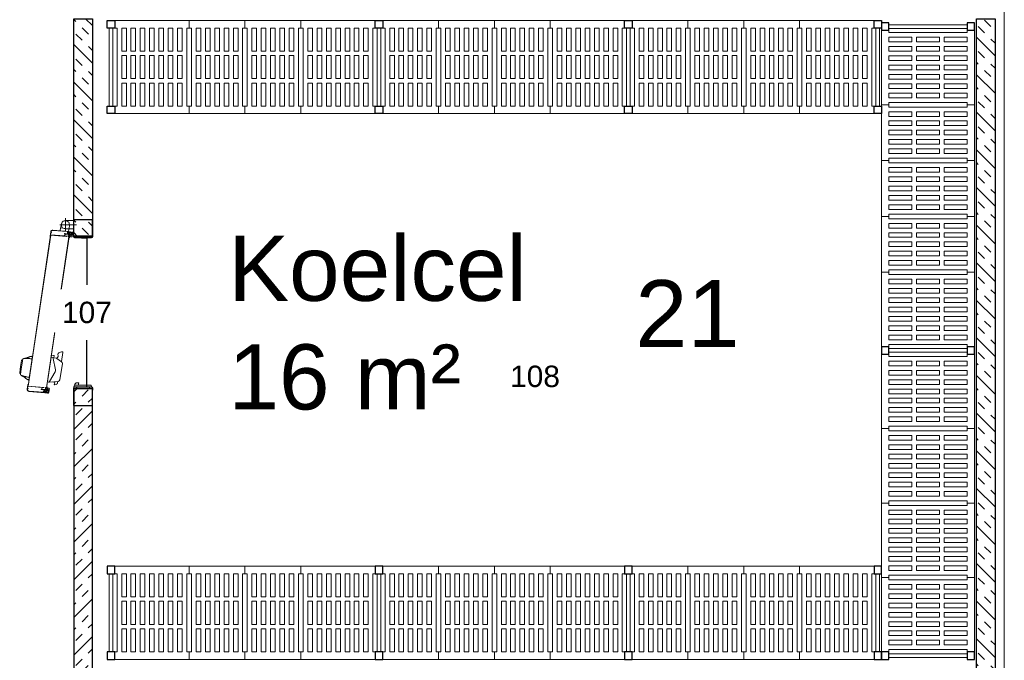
# Model space of a CAD drawing. Header units: millimetres. Extents: x 251300 to 581040, y -9130 to 111283.
# Tile 28 of 57: x 282004 to 287295, y 41972 to 45414. Entities that reach past the tile are written whole.
import ezdxf
from ezdxf.enums import TextEntityAlignment as Align

# ---------------------------------------------------------------- set-up
doc = ezdxf.new("R2010")
doc.units = ezdxf.units.MM
doc.set_wipeout_variables(frame=1)
for name, color, linetype, lineweight in [('APPARAAT1', 2, 'Continuous', 25), ('APPARAAT2', 1, 'Continuous', 20), ('APPARAAT5', 7, 'Continuous', 5), ('POSITIENUMMER', 141, 'Continuous', 20), ('TEKST PS', 10, 'Continuous', 9), ('X-L22_C_binnenwand', 7, 'Continuous', 13), ('X-T22_C_ruimtelabel', 7, 'Continuous', 5)]:
    doc.layers.add(name, color=color, linetype=linetype, lineweight=lineweight)
doc.styles.add('PS', font='arial.ttf')
doc.styles.get("Standard").update_dxf_attribs({"font": 'arial.ttf'})
doc.dimstyles.get("Standard").update_dxf_attribs({"dimtxt": 0.18, "dimasz": 0.18, "dimexe": 0.18, "dimexo": 0.0625, "dimgap": 0.09, "dimtad": 0, "dimtih": 1, "dimtoh": 1, "dimdec": 4, "dimzin": 0, "dimdsep": 46, "dimtxsty": 'Standard', "dimcen": 0.09, "dimadec": 0, "dimazin": 0, "dimtfac": 1, "dimtdec": 4, "dimtofl": 0, "dimtmove": 0, "dimatfit": 3, "dimfxl": 1, "dimtolj": 1, "dimtzin": 0, "dimarcsym": 0})

# ---------------------------------------------------------------- blocks, each defined once
blk = doc.blocks.new('*D14')
at = {"layer": 'APPARAAT5', "color": 0, "lineweight": -2, "ltscale": 3, "transparency": 16777216}
for p, q in [((-90, 5.9), (-90, 2.92)), ((-10, 5.9), (-10, 2.92)), ((-89.99, 2.93), (-50.03, 2.93)), ((-10.01, 2.93), (-49.97, 2.93))]:
    blk.add_line(p, q, dxfattribs=at)
at = {"layer": 'APPARAAT5', "color": 0, "ltscale": 3, "transparency": 16777216}
for points in [[(-89.99, 2.93), (-89.99, 2.93), (-90, 2.93)], [(-10.01, 2.93), (-10.01, 2.93), (-10, 2.93)]]:
    blk.add_solid(points, dxfattribs=at)
at = {"layer": 'Defpoints', "color": 0, "ltscale": 3, "transparency": 16777216}
for p in [(-90, 5.9), (-10, 5.9), (-10, 2.93)]:
    blk.add_point(p, dxfattribs=at)
at = {"layer": 'APPARAAT5', "color": 0, "ltscale": 3, "transparency": 16777216, "insert": (-50, 2.93), "char_height": 0.009, "attachment_point": 5}
blk.add_mtext('\\A1;80.0000', dxfattribs=at)
blk = doc.blocks.new('*U67')
at = {"layer": 'APPARAAT5'}
h = blk.add_hatch(dxfattribs=at)
h.set_pattern_fill('INSUL', color=256, scale=15, angle=45)
h.set_pattern_definition([(45, (1364.11, 0), (-101.028, 101.028), []), (45, (1330.44, 33.68), (-101.028, 101.028), [47.625, -47.625]), (45, (1296.76, 67.35), (-101.028, 101.028), [47.625, -47.625])])
h.paths.add_polyline_path([(1564.1, 0), (0, 0), (0, 100), (1564.1, 100)])
at = {"layer": 'APPARAAT1'}
blk.add_lwpolyline([(1564.1, 0), (0, 0), (0, 100), (1564.1, 100)], close=True, dxfattribs=at)
blk = doc.blocks.new('*U66')
at = {"layer": 'APPARAAT5'}
h = blk.add_hatch(dxfattribs=at)
h.set_pattern_fill('INSUL', color=256, scale=15, angle=45)
h.set_pattern_definition([(45, (967.98, 0), (-101.028, 101.028), []), (45, (934.3, 33.68), (-101.028, 101.028), [47.625, -47.625]), (45, (900.63, 67.35), (-101.028, 101.028), [47.625, -47.625])])
h.paths.add_polyline_path([(1168, 0), (0, 0), (0, 100), (1168, 100)])
at = {"layer": 'APPARAAT1'}
blk.add_lwpolyline([(1168, 0), (0, 0), (0, 100), (1168, 100)], close=True, dxfattribs=at)
blk = doc.blocks.new('*U65')
at = {"layer": 'APPARAAT5'}
h = blk.add_hatch(dxfattribs=at)
h.set_pattern_fill('INSUL', color=256, scale=15, angle=45)
h.set_pattern_definition([(45, (3352.09, 0), (-101.028, 101.028), []), (45, (3318.42, 33.68), (-101.028, 101.028), [47.625, -47.625]), (45, (3284.74, 67.35), (-101.028, 101.028), [47.625, -47.625])])
h.paths.add_polyline_path([(3552.1, 0), (0, 0), (0, 100), (3552.1, 100)])
at = {"layer": 'APPARAAT1'}
blk.add_lwpolyline([(3552.1, 0), (0, 0), (0, 100), (3552.1, 100)], close=True, dxfattribs=at)
blk = doc.blocks.new('legbord 500-400')
at = {"layer": 'APPARAAT2'}
for p, q in [((400, 500), (0, 500)), ((0, 500), (0, 460)), ((400, 460), (400, 500)), ((12.5, 460), (0, 460)), ((12.5, 250), (12.5, 460)), ((387.5, 250), (387.5, 460)), ((400, 460), (387.5, 460)), ((12.5, 250), (12.5, 40)), ((387.5, 250), (387.5, 40)), ((0, 40), (12.5, 40)), ((0, 40), (0, 0)), ((0, 0), (400, 0)), ((387.5, 40), (400, 40)), ((400, 0), (400, 40))]:
    blk.add_line(p, q, dxfattribs=at)
at = {"layer": 'APPARAAT5'}
for p, q in [((37.5, 336), (37.5, 460)), ((62.5, 460), (37.5, 460)), ((62.5, 336), (62.5, 460)), ((87.5, 336), (87.5, 460)), ((112.5, 460), (87.5, 460)), ((112.5, 336), (112.5, 460)), ((137.5, 336), (137.5, 460)), ((162.5, 460), (137.5, 460)), ((162.5, 336), (162.5, 460)), ((187.5, 336), (187.5, 460)), ((212.5, 460), (187.5, 460)), ((212.5, 336), (212.5, 460)), ((237.5, 336), (237.5, 460)), ((262.5, 460), (237.5, 460)), ((262.5, 336), (262.5, 460)), ((287.5, 336), (287.5, 460)), ((312.5, 460), (287.5, 460)), ((312.5, 336), (312.5, 460)), ((337.5, 336), (337.5, 460)), ((362.5, 460), (337.5, 460)), ((362.5, 336), (362.5, 460)), ((37.5, 336), (62.5, 336)), ((87.5, 336), (112.5, 336)), ((137.5, 336), (162.5, 336)), ((187.5, 336), (212.5, 336)), ((237.5, 336), (262.5, 336)), ((287.5, 336), (312.5, 336)), ((337.5, 336), (362.5, 336)), ((37.5, 312), (62.5, 312)), ((37.5, 250), (37.5, 312)), ((62.5, 250), (62.5, 312)), ((87.5, 312), (112.5, 312)), ((87.5, 250), (87.5, 312)), ((112.5, 250), (112.5, 312)), ((137.5, 312), (162.5, 312)), ((137.5, 250), (137.5, 312)), ((162.5, 250), (162.5, 312)), ((187.5, 312), (212.5, 312)), ((187.5, 250), (187.5, 312)), ((212.5, 250), (212.5, 312)), ((237.5, 312), (262.5, 312)), ((237.5, 250), (237.5, 312)), ((262.5, 250), (262.5, 312)), ((287.5, 312), (312.5, 312)), ((287.5, 250), (287.5, 312)), ((312.5, 250), (312.5, 312)), ((337.5, 312), (362.5, 312)), ((337.5, 250), (337.5, 312)), ((362.5, 250), (362.5, 312)), ((37.5, 250), (37.5, 188)), ((62.5, 250), (62.5, 188)), ((87.5, 250), (87.5, 188)), ((112.5, 250), (112.5, 188)), ((137.5, 250), (137.5, 188)), ((162.5, 250), (162.5, 188)), ((187.5, 250), (187.5, 188)), ((212.5, 250), (212.5, 188)), ((237.5, 250), (237.5, 188)), ((262.5, 250), (262.5, 188)), ((287.5, 250), (287.5, 188)), ((312.5, 250), (312.5, 188)), ((337.5, 250), (337.5, 188)), ((362.5, 250), (362.5, 188)), ((37.5, 188), (62.5, 188)), ((37.5, 164), (37.5, 40)), ((37.5, 164), (62.5, 164)), ((62.5, 164), (62.5, 40)), ((87.5, 188), (112.5, 188)), ((87.5, 164), (87.5, 40)), ((87.5, 164), (112.5, 164)), ((112.5, 164), (112.5, 40)), ((137.5, 188), (162.5, 188)), ((137.5, 164), (137.5, 40)), ((137.5, 164), (162.5, 164)), ((162.5, 164), (162.5, 40)), ((187.5, 188), (212.5, 188)), ((187.5, 164), (212.5, 164)), ((187.5, 164), (187.5, 40)), ((212.5, 164), (212.5, 40)), ((237.5, 188), (262.5, 188)), ((237.5, 164), (237.5, 40)), ((237.5, 164), (262.5, 164)), ((262.5, 164), (262.5, 40)), ((287.5, 188), (312.5, 188)), ((287.5, 164), (287.5, 40)), ((287.5, 164), (312.5, 164)), ((312.5, 164), (312.5, 40)), ((337.5, 188), (362.5, 188)), ((337.5, 164), (337.5, 40)), ((337.5, 164), (362.5, 164)), ((362.5, 164), (362.5, 40)), ((37.5, 40), (62.5, 40)), ((87.5, 40), (112.5, 40)), ((137.5, 40), (162.5, 40)), ((187.5, 40), (212.5, 40)), ((237.5, 40), (262.5, 40)), ((287.5, 40), (312.5, 40)), ((337.5, 40), (362.5, 40))]:
    blk.add_line(p, q, dxfattribs=at)
blk = doc.blocks.new('staander 500')
at = {"layer": 'APPARAAT1'}
for points in [[(0, 460), (40, 460), (40, 500), (0, 500)], [(0, 0), (40, 0), (40, 40), (0, 40)]]:
    blk.add_lwpolyline(points, close=True, dxfattribs=at)
at = {"layer": 'APPARAAT2'}
for p, q in [((10, 460), (10, 40)), ((30, 460), (30, 40))]:
    blk.add_line(p, q, dxfattribs=at)
blk = doc.blocks.new('*U102')
for name, p in [('staander 500', (0, -500)), ('legbord 500-400', (40, -500)), ('legbord 500-400', (440, -500)), ('legbord 500-400', (840, -500)), ('legbord 500-400', (1240, -500)), ('staander 500', (1640, -500))]:
    blk.add_blockref(name, p)
blk = doc.blocks.new('legbord 500-300')
at = {"layer": 'APPARAAT2'}
for p, q in [((300, 500), (0, 500)), ((0, 500), (0, 460)), ((300, 460), (300, 500)), ((12.5, 460), (0, 460)), ((12.5, 250), (12.5, 460)), ((287.5, 250), (287.5, 460)), ((300, 460), (287.5, 460)), ((12.5, 250), (12.5, 40)), ((287.5, 250), (287.5, 40)), ((0, 40), (12.5, 40)), ((0, 40), (0, 0)), ((0, 0), (300, 0)), ((287.5, 40), (300, 40)), ((300, 0), (300, 40))]:
    blk.add_line(p, q, dxfattribs=at)
at = {"layer": 'APPARAAT5'}
for p, q in [((37.5, 336), (37.5, 460)), ((62.5, 460), (37.5, 460)), ((62.5, 336), (62.5, 460)), ((87.5, 336), (87.5, 460)), ((112.5, 460), (87.5, 460)), ((112.5, 336), (112.5, 460)), ((137.5, 336), (137.5, 460)), ((162.5, 460), (137.5, 460)), ((162.5, 336), (162.5, 460)), ((187.5, 336), (187.5, 460)), ((212.5, 460), (187.5, 460)), ((212.5, 336), (212.5, 460)), ((237.5, 336), (237.5, 460)), ((262.5, 460), (237.5, 460)), ((262.5, 336), (262.5, 460)), ((37.5, 336), (62.5, 336)), ((87.5, 336), (112.5, 336)), ((137.5, 336), (162.5, 336)), ((187.5, 336), (212.5, 336)), ((237.5, 336), (262.5, 336)), ((37.5, 312), (62.5, 312)), ((37.5, 250), (37.5, 312)), ((62.5, 250), (62.5, 312)), ((87.5, 312), (112.5, 312)), ((87.5, 250), (87.5, 312)), ((112.5, 250), (112.5, 312)), ((137.5, 312), (162.5, 312)), ((137.5, 250), (137.5, 312)), ((162.5, 250), (162.5, 312)), ((187.5, 312), (212.5, 312)), ((187.5, 250), (187.5, 312)), ((212.5, 250), (212.5, 312)), ((237.5, 312), (262.5, 312)), ((237.5, 250), (237.5, 312)), ((262.5, 250), (262.5, 312)), ((37.5, 250), (37.5, 188)), ((62.5, 250), (62.5, 188)), ((87.5, 250), (87.5, 188)), ((112.5, 250), (112.5, 188)), ((137.5, 250), (137.5, 188)), ((162.5, 250), (162.5, 188)), ((187.5, 250), (187.5, 188)), ((212.5, 250), (212.5, 188)), ((237.5, 250), (237.5, 188)), ((262.5, 250), (262.5, 188)), ((37.5, 188), (62.5, 188)), ((37.5, 164), (37.5, 40)), ((37.5, 164), (62.5, 164)), ((62.5, 164), (62.5, 40)), ((87.5, 188), (112.5, 188)), ((87.5, 164), (87.5, 40)), ((87.5, 164), (112.5, 164)), ((112.5, 164), (112.5, 40)), ((137.5, 188), (162.5, 188)), ((137.5, 164), (137.5, 40)), ((137.5, 164), (162.5, 164)), ((162.5, 164), (162.5, 40)), ((187.5, 188), (212.5, 188)), ((187.5, 164), (187.5, 40)), ((187.5, 164), (212.5, 164)), ((212.5, 164), (212.5, 40)), ((237.5, 188), (262.5, 188)), ((237.5, 164), (237.5, 40)), ((237.5, 164), (262.5, 164)), ((262.5, 164), (262.5, 40)), ((37.5, 40), (62.5, 40)), ((87.5, 40), (112.5, 40)), ((137.5, 40), (162.5, 40)), ((187.5, 40), (212.5, 40)), ((237.5, 40), (262.5, 40))]:
    blk.add_line(p, q, dxfattribs=at)
blk = doc.blocks.new('*U38')
for name, p in [('staander 500', (0, -500)), ('legbord 500-300', (40, -500)), ('legbord 500-300', (340, -500)), ('legbord 500-300', (640, -500)), ('legbord 500-400', (940, -500)), ('staander 500', (1340, -500))]:
    blk.add_blockref(name, p)
blk = doc.blocks.new('*U48')
for name, p in [('staander 500', (0, -500)), ('legbord 500-400', (40, -500)), ('legbord 500-300', (440, -500)), ('legbord 500-300', (740, -500)), ('legbord 500-400', (1040, -500)), ('staander 500', (1440, -500))]:
    blk.add_blockref(name, p)
blk = doc.blocks.new('*U40')
for name, p in [('staander 500', (0, -500)), ('legbord 500-400', (40, -500)), ('legbord 500-300', (440, -500)), ('legbord 500-300', (740, -500)), ('legbord 500-300', (1040, -500)), ('legbord 500-400', (1340, -500)), ('staander 500', (1740, -500))]:
    blk.add_blockref(name, p)
blk = doc.blocks.new('POSITIENUMMER')
at = {"layer": 'POSITIENUMMER', "style": 'PS', "flags": 1}
for tag, p in [('MERK-TYPE', (-1.22, -6.81)), ('AFMETINGEN', (-1.22, -10.86)), ('OMSCHRIJVING', (-1.22, -14.79)), ('OPMERKINGEN', (-1.22, -18.98))]:
    blk.add_attdef(tag, p, '', height=2.8, dxfattribs=at)
blk.add_wipeout([(-5.03, 0), (-5.03, 0.11), (-5.02, 0.2), (-5, 0.34), (-4.97, 0.48), (-4.93, 0.6), (-4.86, 0.76), (-4.78, 0.92), (-4.69, 1.07), (-4.6, 1.2), (-4.54, 1.27), (-4.48, 1.34), (-4.43, 1.4), (-4.35, 1.49), (-4.26, 1.57), (-4.18, 1.64), (-4.07, 1.73), (-3.91, 1.86), (-3.77, 1.95), (-3.62, 2.05), (-3.49, 2.12), (-3.31, 2.22), (-3.18, 2.29), (-3.02, 2.36), (-2.86, 2.43), (-2.72, 2.48), (-2.53, 2.55), (-2.36, 2.61), (-2.17, 2.66), (-2, 2.71), (-1.73, 2.77), (-1.53, 2.81), (-1.37, 2.84), (-1.13, 2.88), (-0.93, 2.9), (-0.73, 2.92), (-0.52, 2.93), (-0.28, 2.95), (-0.09, 2.95), (0.17, 2.95), (0.35, 2.94), (0.58, 2.93), (0.78, 2.91), (1, 2.89), (1.15, 2.87), (1.32, 2.85), (1.47, 2.82), (1.68, 2.78), (1.88, 2.74), (2.01, 2.7), (2.16, 2.67), (2.37, 2.6), (2.54, 2.55), (2.65, 2.51), (2.78, 2.46), (2.91, 2.41), (3.05, 2.34), (3.21, 2.27), (3.32, 2.22), (3.46, 2.14), (3.61, 2.06), (3.73, 1.98), (3.85, 1.9), (4, 1.79), (4.11, 1.7), (4.21, 1.62), (4.33, 1.5), (4.43, 1.4), (4.53, 1.29), (4.62, 1.17), (4.69, 1.06), (4.77, 0.94), (4.83, 0.83), (4.89, 0.7), (4.93, 0.6), (4.97, 0.47), (4.99, 0.38), (5.02, 0.23), (5.03, 0.13), (5.03, 0.07), (5.03, 0.04), (5.03, -0.07), (5.02, -0.18), (5.02, -0.17), (5.01, -0.3), (4.96, -0.48), (4.92, -0.62), (4.88, -0.73), (4.79, -0.9), (4.74, -0.99), (4.69, -1.08), (4.62, -1.17), (4.52, -1.29), (4.44, -1.39), (4.37, -1.46), (4.28, -1.55), (4.2, -1.63), (4.05, -1.75), (3.95, -1.83), (3.83, -1.91), (3.65, -2.03), (3.52, -2.11), (3.37, -2.19), (3.23, -2.26), (3.12, -2.32), (2.93, -2.4), (2.81, -2.45), (2.67, -2.5), (2.5, -2.56), (2.26, -2.63), (2.12, -2.68), (1.9, -2.73), (1.71, -2.78), (1.55, -2.81), (1.41, -2.83), (1.28, -2.85), (1.11, -2.88), (0.84, -2.91), (0.68, -2.92), (0.46, -2.94), (0.29, -2.95), (0.1, -2.95), (-0.12, -2.95), (-0.33, -2.94), (-0.56, -2.93), (-0.83, -2.91), (-1.09, -2.88), (-1.3, -2.85), (-1.58, -2.8), (-1.83, -2.75), (-2.05, -2.69), (-2.13, -2.67), (-2.15, -2.67), (-2.41, -2.59), (-2.61, -2.52), (-2.79, -2.45), (-2.94, -2.39), (-3.08, -2.33), (-3.25, -2.25), (-3.37, -2.19), (-3.5, -2.12), (-3.64, -2.04), (-3.76, -1.96), (-3.89, -1.87), (-3.97, -1.81), (-4.08, -1.73), (-4.15, -1.67), (-4.32, -1.51), (-4.48, -1.35), (-4.55, -1.26), (-4.64, -1.14), (-4.73, -1), (-4.79, -0.9), (-4.86, -0.77), (-4.91, -0.65), (-4.94, -0.55), (-4.97, -0.44), (-5.01, -0.28), (-5.02, -0.19), (-5.03, -0.07)]).dxf.layer = 'POSITIENUMMER'
at = {"layer": 'POSITIENUMMER'}
blk.add_attdef('POS', text='', height=2.3, dxfattribs=at).set_placement((0, 0), align=Align.MIDDLE)
blk = doc.blocks.new('*U13')
at = {"layer": 'APPARAAT1'}
for p, q in [((-100, 10), (-90.95, 10)), ((-100, 10), (-100, 0)), ((-9.05, 10), (0, 10)), ((0, 10), (0, 0)), ((-100, 0), (-90.95, 0)), ((-9.05, 0), (0, 0))]:
    blk.add_line(p, q, dxfattribs=at)
at = {"layer": 'APPARAAT5', "ltscale": 3}
for p, q in [((-79.22077, 38.0429), (-83.24206, 38.65232)), ((-79.14585, 38.53725), (-82.4086, 39.03172)), ((-79.22077, 38.0429), (-75.19948, 37.43347)), ((-79.14585, 38.53725), (-75.88311, 38.04278)), ((-92.45115, 34.18173), (-93.15832, 25.57947)), ((-92.90213, 26.26887), (-92.30284, 34.15926)), ((-91.33507, 34.8723), (-90.93959, 34.81236)), ((-91.3126, 35.0206), (-88.89577, 34.65433)), ((-90.93959, 34.81236), (-90.97705, 34.56518)), ((-90.97705, 34.56518), (-90.82874, 34.54271)), ((-90.82874, 34.54271), (-90.79128, 34.78989)), ((-90.79128, 34.78989), (-89.7037, 34.62506)), ((-90.27006, 25.95089), (-89.5554, 34.60259)), ((-90.25355, 27.06095), (-89.7037, 34.62506)), ((-89.57113, 34.49878), (-8.47193, 22.38091)), ((-8.46368, 22.43529), (-89.56289, 34.55316)), ((-89.5554, 34.60259), (-88.80398, 34.48871)), ((-88.80398, 34.48871), (-88.81147, 34.43927)), ((-88.81147, 34.43927), (-88.57424, 34.40332)), ((-86.34649, 34.06571), (-73.59345, 32.13298)), ((-91.45198, 27.49543), (-91.5194, 27.05051)), ((-91.5194, 27.05051), (-91.3711, 27.02803)), ((-91.3711, 27.02803), (-91.51794, 26.05909)), ((-91.47752, 25.32475), (-91.20781, 27.10443)), ((-91.45198, 27.49543), (-91.30367, 27.47295)), ((-91.34113, 27.22577), (-91.30367, 27.47295)), ((-91.34113, 27.22577), (-90.25355, 27.06095)), ((-91.20781, 27.10443), (-90.26853, 26.96208)), ((-90.26853, 26.96208), (-90.41837, 25.97337)), ((-93.41372, 23.4938), (-93.34629, 23.93872)), ((-93.41372, 23.4938), (-92.16795, 23.305)), ((-93.35679, 23.53574), (-93.30435, 23.88179)), ((-93.35679, 23.53574), (-92.20989, 23.36193)), ((-93.34629, 23.93872), (-92.6596, 23.83465)), ((-92.93857, 24.59175), (-93.30533, 24.16099)), ((-93.30435, 23.88179), (-92.15745, 23.70797)), ((-93.2683, 24.78701), (-93.14843, 25.57798)), ((-93.2683, 24.78701), (-93.10022, 24.76154)), ((-93.25835, 24.05182), (-92.74077, 23.97338)), ((-92.85974, 24.58958), (-93.22741, 24.15597)), ((-92.70474, 24.01849), (-93.20053, 24.09362)), ((-93.18448, 24.67276), (-92.9587, 24.63854)), ((-93.16949, 24.77163), (-90.15393, 24.31462)), ((-93.15832, 25.57947), (-92.58487, 25.49257)), ((-93.14843, 25.57798), (-92.51071, 25.48134)), ((-93.09751, 24.91284), (-93.0151, 25.45663)), ((-93.09751, 24.91284), (-92.94921, 24.89037)), ((-93.02101, 24.93323), (-92.78431, 25.17701)), ((-93.0151, 25.45663), (-91.43317, 25.21689)), ((-93.00966, 24.89952), (-92.94922, 24.89036)), ((-92.98754, 25.70531), (-92.92011, 26.15022)), ((-92.98754, 25.70531), (-92.5624, 25.64087)), ((-92.97175, 24.74166), (-92.94922, 24.89036)), ((-92.9522, 24.87059), (-92.94921, 24.89037)), ((-92.92011, 26.15022), (-91.53592, 25.94045)), ((-92.90213, 26.26887), (-91.51794, 26.05909)), ((-92.87288, 24.72668), (-92.82892, 25.01672)), ((-92.8018, 25.07139), (-92.72378, 25.15175)), ((-92.80145, 24.61471), (-92.18894, 24.52188)), ((-92.77496, 25.6731), (-92.75698, 25.79174)), ((-92.77496, 25.6731), (-92.48823, 25.62964)), ((-92.75698, 25.79174), (-91.76827, 25.6419)), ((-92.6596, 23.83465), (-92.7017, 23.94217)), ((-92.64089, 25.04701), (-92.6916, 25.14687)), ((-92.67514, 24.69671), (-92.63118, 24.98675)), ((-92.60252, 23.826), (-92.66567, 23.98728)), ((-92.47246, 24.85009), (-92.6263, 25.15307)), ((-92.60252, 23.826), (-92.30591, 23.78105)), ((-92.57627, 24.68172), (-92.55373, 24.83043)), ((-92.55672, 24.81066), (-92.55372, 24.83043)), ((-92.55373, 24.83043), (-92.49329, 24.82127)), ((-92.55372, 24.83043), (-91.51558, 24.6731)), ((-92.51071, 25.48134), (-92.48823, 25.62964)), ((-92.50517, 25.55129), (-92.50368, 25.56118)), ((-92.44767, 24.66265), (-90.22391, 24.32564)), ((-92.30591, 23.78105), (-92.19781, 23.91638)), ((-92.24882, 23.77239), (-92.17676, 23.86261)), ((-92.24882, 23.77239), (-92.10052, 23.74992)), ((-92.20989, 23.36193), (-92.15745, 23.70797)), ((-92.16795, 23.305), (-91.34451, 23.14297)), ((-92.16045, 23.35448), (-92.10052, 23.74992)), ((-92.16045, 23.35448), (-91.33486, 23.19203)), ((-92.15729, 24.50356), (-91.57423, 23.91725)), ((-92.15125, 23.93461), (-91.61154, 23.85281)), ((-92.1302, 23.88084), (-91.5687, 23.79575)), ((-92.12511, 25.4229), (-92.10263, 25.5712)), ((-92.12511, 25.4229), (-90.50857, 25.17791)), ((-92.10819, 25.50124), (-92.10969, 25.49135)), ((-92.10263, 25.5712), (-91.78625, 25.52326)), ((-92.08106, 24.48801), (-91.50342, 23.90852)), ((-92.07173, 24.50412), (-91.04555, 24.3486)), ((-92.05097, 25.41165), (-91.47752, 25.32475)), ((-92.02849, 25.55996), (-91.60335, 25.49553)), ((-91.78625, 25.52326), (-91.76827, 25.6419)), ((-91.53592, 25.94045), (-91.60335, 25.49553)), ((-91.51558, 24.6731), (-91.43317, 25.21689)), ((-91.36727, 24.65062), (-91.28486, 25.19442)), ((-91.36727, 24.65062), (-91.16953, 24.62066)), ((-91.36727, 24.65062), (-90.5763, 24.53075)), ((-91.28486, 25.19442), (-90.49389, 25.07454)), ((-90.92446, 24.33025), (-90.16891, 24.21575)), ((-90.66799, 24.39294), (-90.22391, 24.32564)), ((-90.5763, 24.53075), (-90.49389, 25.07454)), ((-90.47743, 24.51577), (-90.39952, 25.0299)), ((-90.47743, 24.51577), (-90.00289, 24.44385)), ((-90.45496, 24.66408), (-9.37556, 12.54921)), ((-10.4542, 12.71268), (-90.45496, 24.66408)), ((-9.36783, 12.60022), (-90.44723, 24.71508)), ((-90.41837, 25.97337), (-90.27006, 25.95089)), ((-89.83211, 24.56968), (-90.00289, 24.44385)), ((-89.83211, 24.56968), (-89.79603, 24.56422)), ((-87.31739, 21.20856), (-87.60472, 20.35566)), ((-87.48061, 23.20189), (-87.47063, 23.19621)), ((-87.46634, 23.02761), (-87.08397, 18.35775)), ((-87.33077, 24.1906), (-87.45441, 23.37478)), ((-87.33077, 24.1906), (-72.99447, 22.01793)), ((-87.18219, 23.03199), (-81.91886, 20.03529)), ((-74.18092, 22.19774), (-74.59597, 19.45902)), ((-72.99447, 22.01793), (-73.18926, 20.73261)), ((-8.4562, 22.48472), (-9.20762, 22.5986)), ((-9.17087, 13.83303), (-8.4562, 22.48472)), ((-6.65404, 22.36332), (-9.07087, 22.72959)), ((-8.85774, 14.89813), (-8.30789, 22.46225)), ((-7.22031, 22.29742), (-8.30789, 22.46225)), ((-7.25777, 22.05024), (-7.22031, 22.29742)), ((-7.10946, 22.02777), (-7.25777, 22.05024)), ((-7.072, 22.27495), (-7.10946, 22.02777)), ((-6.67652, 22.21501), (-7.072, 22.27495)), ((-6.56277, 13.35686), (-5.96348, 21.24724)), ((-5.81517, 21.22477), (-6.52235, 12.62251)), ((-6.50049, 12.76676), (-5.79631, 21.36947)), ((-88.95063, 20.43544), (-88.68257, 19.36964)), ((-87.8581, 20.22998), (-88.82173, 20.5546)), ((-88.22719, 18.87701), (-88.11552, 18.83939)), ((-86.23714, 17.45064), (-77.45462, 16.11965)), ((-74.67257, 21.13906), (-80.87589, 19.86929)), ((-76.4809, 16.5416), (-74.7608, 19.0421)), ((-76.39464, 16.667), (-71.49063, 15.92379)), ((-74.69438, 19.13866), (-73.71203, 18.4629)), ((-74.40568, 20.71467), (-73.41697, 20.56483)), ((-71.80239, 18.06431), (-71.2318, 16.67794)), ((-71.20621, 16.46576), (-71.26292, 16.09157)), ((-5.82621, 17.21596), (-3.94766, 16.93126)), ((-5.21152, 12.57142), (-4.53724, 17.02061)), ((-2.8964, 8.56934), (-2.89639, 17.56934)), ((-9.99841, 12.6436), (-10.03448, 12.64907)), ((-9.99841, 12.6436), (-9.87257, 12.47282)), ((-9.39803, 12.40091), (-9.87257, 12.47282)), ((-9.02605, 12.09126), (-9.7816, 12.20577)), ((-6.75105, 11.84763), (-9.76661, 12.30464)), ((-7.47275, 11.95741), (-9.69651, 12.29443)), ((-9.25243, 12.22713), (-9.69651, 12.29443)), ((-9.39803, 12.40091), (-9.32012, 12.91503)), ((-9.29916, 12.38592), (-9.21675, 12.92971)), ((-8.50819, 12.26605), (-9.29916, 12.38592)), ((-8.42578, 12.80984), (-9.21675, 12.92971)), ((-7.55556, 12.7791), (-9.17211, 13.02409)), ((-9.02256, 13.81055), (-9.17087, 13.83303)), ((-8.87272, 14.79926), (-9.02256, 13.81055)), ((-8.14218, 10.74361), (-8.97664, 10.83284)), ((-8.13468, 10.79309), (-8.97132, 10.88255)), ((-7.87878, 11.91739), (-8.90495, 12.07291)), ((-7.93345, 14.65691), (-8.87272, 14.79926)), ((-7.77016, 14.73331), (-8.85774, 14.89813)), ((-8.50819, 12.26605), (-8.70594, 12.29602)), ((-7.87464, 11.89924), (-8.59804, 11.51693)), ((-8.00761, 11.30478), (-8.56911, 11.38988)), ((-7.79722, 11.89151), (-8.52782, 11.50429)), ((-7.97157, 11.34989), (-8.51128, 11.43169)), ((-8.50819, 12.26605), (-8.42578, 12.80984)), ((-8.35989, 12.24357), (-8.27748, 12.78736)), ((-7.32174, 12.08624), (-8.35989, 12.24357)), ((-6.69554, 12.54762), (-8.27748, 12.78736)), ((-8.20316, 12.87724), (-7.93345, 14.65691)), ((-7.62971, 12.79033), (-8.20316, 12.87724)), ((-6.8964, 10.55481), (-8.14218, 10.74361)), ((-8.13468, 10.79309), (-8.07475, 11.18853)), ((-8.08525, 10.78555), (-8.0328, 11.1316)), ((-6.93834, 10.61174), (-8.08525, 10.78555)), ((-7.92644, 11.16605), (-8.07475, 11.18853)), ((-6.8859, 10.95779), (-8.0328, 11.1316)), ((-7.96495, 13.44799), (-8.03238, 13.00307)), ((-7.60723, 12.93864), (-8.03238, 13.00307)), ((-7.92644, 11.16605), (-7.96854, 11.27358)), ((-6.58075, 13.23821), (-7.96495, 13.44799)), ((-7.80012, 14.53557), (-7.94697, 13.56663)), ((-6.56277, 13.35686), (-7.94697, 13.56663)), ((-7.86936, 11.1574), (-7.93251, 11.31869)), ((-7.57275, 11.11245), (-7.86936, 11.1574)), ((-7.84948, 12.97536), (-7.83149, 13.094)), ((-7.53309, 12.92741), (-7.84948, 12.97536)), ((-6.84278, 12.94416), (-7.83149, 13.094)), ((-7.65182, 14.51309), (-7.80012, 14.53557)), ((-7.77016, 14.73331), (-7.7327, 14.98049)), ((-7.14906, 11.80681), (-7.76156, 11.89963)), ((-7.58439, 14.95801), (-7.7327, 14.98049)), ((-7.58439, 14.95801), (-7.65182, 14.51309)), ((-7.57275, 11.11245), (-7.46464, 11.24778)), ((-7.55556, 12.7791), (-7.53309, 12.92741)), ((-7.54851, 12.85894), (-7.55001, 12.84905)), ((-7.51566, 11.1038), (-7.4436, 11.19402)), ((-6.82897, 10.99973), (-7.51566, 11.1038)), ((-7.41809, 11.26601), (-6.92229, 11.19087)), ((-6.87945, 11.13381), (-7.39704, 11.21225)), ((-7.39353, 12.1291), (-7.15683, 12.37289)), ((-7.32174, 12.08623), (-7.38218, 12.09539)), ((-7.34427, 11.93753), (-7.32174, 12.08623)), ((-7.32474, 12.06647), (-7.32174, 12.08624)), ((-7.2454, 11.92255), (-7.20144, 12.21259)), ((-7.17432, 12.26727), (-7.0963, 12.34762)), ((-7.16997, 12.72066), (-7.14749, 12.86897)), ((-6.53225, 12.62402), (-7.16997, 12.72066)), ((-7.15452, 12.78911), (-7.15303, 12.799)), ((-6.86076, 12.82552), (-7.14749, 12.86897)), ((-7.10083, 11.76553), (-6.87815, 11.24245)), ((-6.52235, 12.62251), (-7.0958, 12.70942)), ((-6.64818, 12.79329), (-7.07333, 12.85772)), ((-7.01341, 12.24288), (-7.06412, 12.34274)), ((-7.04766, 11.89258), (-7.0037, 12.18262)), ((-7.0249, 11.74425), (-6.80223, 11.22416)), ((-6.84498, 12.04597), (-6.99882, 12.34894)), ((-6.76603, 11.74876), (-6.9918, 11.78297)), ((-6.94879, 11.8776), (-6.92625, 12.0263)), ((-6.93834, 10.61174), (-6.8859, 10.95779)), ((-6.92925, 12.00653), (-6.92626, 12.02631)), ((-6.77795, 12.00383), (-6.92626, 12.02631)), ((-6.86581, 12.01714), (-6.92625, 12.0263)), ((-6.8964, 10.55481), (-6.82897, 10.99973)), ((-6.86076, 12.82552), (-6.84278, 12.94416)), ((-6.65212, 11.83305), (-6.8202, 11.85852)), ((-6.77795, 12.00383), (-6.69554, 12.54762)), ((-6.65212, 11.83305), (-6.53225, 12.62402)), ((-6.64818, 12.79329), (-6.58075, 13.23821)), ((-6.50049, 12.76676), (-4.30319, 12.43376)), ((0.65361, 14.49999), (-6.44639, 14.49999)), ((-5.1464, 12.24629), (-5.14639, 13.1)), ((-5.1464, 10), (-5.1464, 12.24629)), ((-0.6464, 9.99999), (-0.64639, 13.42238)), ((-92, 9.97009), (-92, 9.93009)), ((-92, 9.93009), (-91.8, 9.93009)), ((-91.8, 9.97009), (-91.8, 9.93009)), ((-90.99999, 9.94509), (-91.8, 9.94509)), ((-91.67, 10.10009), (-90.95, 10.10009)), ((-91.52766, 10.20009), (-90.6, 10.20009)), ((-90.99999, 10.00009), (-90.99999, 0.00009)), ((-90.95, -0.09991), (-90.95, 10.10009)), ((-90.8, 10.00009), (-90.8, 8.53009)), ((-90.8, 10.00009), (-90.6, 10.00009)), ((-90.8, 8.53009), (-90.2, 8.53009)), ((-90.8, 8.43009), (-90.2, 8.43009)), ((-90.8, 1.57009), (-90.8, 8.43009)), ((-90.2, 8.53009), (-90.2, 9.60008)), ((-90.2, 1.57009), (-90.2, 8.43009)), ((-90.00003, 9.88548), (-89.15152, 9.67336)), ((-90.00003, 9.88548), (-90, 0.40008)), ((-90, 0.40008), (-90, 9.60008)), ((-89.00003, 9.47933), (-89.00003, 0.79164)), ((-89.00003, 7.63548), (-87.86584, 7.25742)), ((-87.80003, 7.30485), (-87.80003, 8.08858)), ((-10, 0.4), (-10, 9.6)), ((-9.8, 8.6), (-9.8, 9.6)), ((-9.2, 8.6), (-9.8, 8.6)), ((-9.2, 8.5), (-9.8, 8.5)), ((-9.8, 1.5), (-9.8, 8.5)), ((-8.47233, 10.2), (-9.4, 10.2)), ((-9.2, 10), (-9.4, 10)), ((-9.2, 10), (-9.2, 8.6)), ((-9.2, 1.5), (-9.2, 8.5)), ((-9.05, -0.1), (-9.05, 10.1)), ((-8.33, 10.1), (-9.05, 10.1)), ((-9.00001, 10), (-9.00001, 0)), ((-9.00001, 9.945), (-8.2, 9.945)), ((-8.2, 9.97), (-8.2, 9.93)), ((-8, 9.93), (-8.2, 9.93)), ((-8, 9.97), (-8, 9.93)), ((-92, 0.07009), (-91.8, 0.07009)), ((-92, 0.03009), (-92, 0.07009)), ((-91.8, 0.03009), (-91.8, 0.07009)), ((-91.8, 0.05009), (-90.99999, 0.05009)), ((-90.8, 1.57009), (-90.2, 1.57009)), ((-90.8, 1.47009), (-90.2, 1.47009)), ((-90.8, 0.00009), (-90.8, 1.47009)), ((-90.6, 0.00009), (-90.8, 0.00009)), ((-90.2, 0.40008), (-90.2, 1.47009)), ((-90.00003, 0.38548), (-89.15152, 0.59761)), ((-9.2, 1.5), (-9.8, 1.5)), ((-9.2, 1.4), (-9.8, 1.4)), ((-9.8, 0.4), (-9.8, 1.4)), ((-9.2, 0), (-9.2, 1.4)), ((-8.2, 0.07), (-9.00001, 0.07)), ((-8, 0.07), (-8.2, 0.07)), ((-8.2, 0.03), (-8.2, 0.07)), ((-8, 0.03), (-8, 0.07)), ((-91.67, -0.09991), (-90.95, -0.09991)), ((-91.52767, -0.19991), (-90.6, -0.19991)), ((-9.4, 0), (-9.2, 0)), ((-8.47234, -0.2), (-9.4, -0.2)), ((-8.33, -0.1), (-9.05, -0.1))]:
    blk.add_line(p, q, dxfattribs=at)
for centre, radius, start, end in [((-83.31698, 38.15797), 0.5, 81.382368, 158.99505), ((-82.48352, 38.53737), 0.5, 81.382367, 171.382367), ((-79.56785, 39.6703), 3.37538, 193.568531, 198.854097), ((-75.95803, 37.54842), 0.5, 351.382367, 81.382367), ((-78.40709, 39.49439), 3.37538, 323.910637, 329.1962), ((-75.2744, 36.93911), 0.5, 3.769684, 81.382366), ((-91.46244, 34.03189), 1, 81.382371, 171.382371), ((-91.46244, 34.03189), 0.85, 81.382371, 171.382371), ((-88.99276, 34.19866), 0.46588, 26.059443, 77.984106), ((-93.24786, 24.12103), 0.07, 145.185085, 261.382371), ((-93.19454, 24.13317), 0.04, 145.260247, 261.382371), ((-93.17699, 24.72219), 0.05, 81.382371, 261.382371), ((-93.08074, 24.89007), 0.13, 261.382371, 351.382371), ((-93.00666, 24.9193), 0.02, 135.844693, 261.382371), ((-92.9632, 24.60888), 0.03, 325.185085, 81.382371), ((-92.81044, 24.55539), 0.06, 81.382371, 145.260247), ((-92.73005, 25.00173), 0.1, 135.844693, 171.382371), ((-92.71257, 25.10735), 0.1, 81.382371, 135.844693), ((-92.74826, 23.92394), 0.05, 21.382371, 81.382371), ((-92.70943, 25.13782), 0.02, 26.920049, 135.844693), ((-92.71223, 23.96905), 0.05, 21.382371, 81.382371), ((-92.71546, 25.10779), 0.1, 26.920049, 81.382371), ((-92.73005, 25.00173), 0.1, 351.382371, 26.920049), ((-92.57438, 25.56178), 0.07, 261.382371, 351.382371), ((-92.57289, 25.57166), 0.07, 351.382371, 81.382371), ((-92.42819, 24.79118), 0.13, 171.382371, 261.382371), ((-92.49029, 24.84104), 0.02, 261.382371, 26.920049), ((-92.15874, 23.88517), 0.05, 81.382371, 141.382371), ((-92.19643, 24.47245), 0.05, 38.482809, 81.382371), ((-92.13769, 23.83141), 0.05, 81.382371, 141.382371), ((-92.04048, 25.48086), 0.07, 171.382371, 261.382371), ((-92.03898, 25.49075), 0.07, 81.382371, 171.382371), ((-92.07323, 24.49423), 0.01, 81.382371, 218.482809), ((-91.60554, 23.89236), 0.04, 261.382371, 38.482809), ((-91.55821, 23.86496), 0.07, 261.382371, 38.482809), ((-91.05304, 24.29917), 0.05, 23.040515, 81.382371), ((-90.92746, 24.31048), 0.02, 81.382366, 203.011827), ((-90.52805, 25.04938), 0.13, 351.382371, 81.382371), ((-90.16397, 24.72112), 0.4, 261.382371, 336.904859), ((-90.16142, 24.26518), 0.05, 261.382371, 81.382371), ((-85.97134, 23.15002), 1.5, 171.382367, 184.680937), ((-86.9348, 23.4665), 0.5, 171.382367, 240.344856), ((-74.77284, 21.6289), 0.5, 281.56817, 351.382367), ((-6.80388, 21.37461), 0.85, 351.382367, 81.382367), ((-6.80388, 21.37461), 1, 351.382367, 81.382367), ((-88.85365, 20.45984), 0.1, 71.382367, 194.117593), ((-88.00371, 19.54038), 0.7, 194.117593, 251.382367), ((-87.79425, 20.41951), 0.2, 251.382367, 341.382367), ((-86.0873, 18.43935), 1, 184.680937, 261.382367), ((-81.17669, 21.33882), 1.5, 240.344856, 281.56817), ((-77.30478, 17.10836), 1, 261.382367, 325.475859), ((-75.58468, 19.60886), 1, 325.475859, 351.382367), ((-73.42865, 18.87485), 0.5, 235.475859, 304.551027), ((-73.387, 20.76257), 0.2, 261.382367, 351.382367), ((-72.63466, 17.72178), 0.9, 22.370536, 124.551027), ((-71.46067, 16.12154), 0.2, 261.382367, 351.382367), ((-71.6017, 16.5257), 0.4, 351.382367, 22.370536), ((-3.80188, 15.40501), 1, 114.3043093, 161.6543683), ((-2.89639, 13.39999), 3.2, 65.6955773, 114.3043093), ((-4.95847, 9.18569), 7.81125, 63.036785, 82.564814), ((-1.99091, 15.40501), 1, 18.3455303, 65.6955773), ((-1.87013, 15.25654), 1, 15.686726, 63.036785), ((-9.63657, 12.68991), 0.4, 185.859879, 261.382367), ((-9.7741, 12.2552), 0.05, 81.382367, 261.382367), ((-9.19158, 12.89556), 0.13, 81.382367, 171.382367), ((-9.02904, 12.07149), 0.02, 319.752911, 81.382372), ((-8.91245, 12.02348), 0.05, 81.382367, 139.724222), ((-8.55862, 11.45909), 0.07, 124.281929, 261.382367), ((-8.50529, 11.47123), 0.04, 124.281929, 261.382367), ((-8.0151, 11.25535), 0.05, 21.382367, 81.382367), ((-7.97907, 11.30046), 0.05, 21.382367, 81.382367), ((-7.88027, 11.90751), 0.01, 304.281929, 81.382367), ((-7.76906, 11.8502), 0.05, 81.382367, 124.281929), ((-7.61922, 12.85954), 0.07, 261.382367, 351.382367), ((-7.61772, 12.86943), 0.07, 351.382367, 81.382367), ((-7.45327, 12.08595), 0.13, 261.382367, 351.382367), ((-7.42558, 11.21658), 0.05, 81.382367, 141.382367), ((-7.40453, 11.16281), 0.05, 81.382367, 141.382367), ((-7.37918, 12.11517), 0.02, 135.844689, 261.382367), ((-7.10257, 12.19761), 0.1, 135.844689, 171.382367), ((-7.08509, 12.30322), 0.1, 81.382367, 135.844689), ((-7.08531, 12.77863), 0.07, 171.382367, 261.382367), ((-7.08382, 12.78851), 0.07, 81.382367, 171.382367), ((-7.15805, 11.74748), 0.06, 17.504491, 81.382367), ((-7.08195, 12.33369), 0.02, 26.920045, 135.844689), ((-7.08798, 12.30366), 0.1, 26.920045, 81.382367), ((-6.9963, 11.75331), 0.03, 81.382367, 197.579652), ((-7.10257, 12.19761), 0.1, 351.382367, 26.920045), ((-6.80072, 11.98705), 0.13, 171.382367, 261.382367), ((-6.9163, 11.23042), 0.04, 261.382367, 17.504491), ((-6.86896, 11.20302), 0.07, 261.382367, 17.579652), ((-6.86281, 12.03691), 0.02, 261.382367, 26.920045), ((-6.75854, 11.79819), 0.05, 261.382367, 81.382367), ((2.66319, 13.26118), 7.81125, 161.6543683, 181.1823973), ((-3.29238, 20.17933), 7.81125, 262.564814, 279.727947), ((-2.14148, 13.46602), 1, 279.727947, 327.077994), ((-3.98819, 14.66171), 3.2, 327.077994, 15.686726), ((-8.45598, 13.26119), 7.81125, 1.1823973, 18.3455303), ((-91.52766, 9.60009), 0.6, 89.9999503, 141.9268273), ((-91.67, 9.97009), 0.13, 89.9999503, 179.9999503), ((-90.6, 9.60009), 0.6, 359.9999503, 89.9999503), ((-90.6, 9.60009), 0.4, 359.9999503, 89.9999503), ((-89.40412, 8.08858), 1.60478, 359.9999503, 80.9436743), ((-89.20003, 9.47933), 0.2, 359.9999503, 75.9637073), ((-87.85003, 7.30485), 0.05, 251.5650013, 359.9999503), ((-9.4, 9.6), 0.6, 89.9999463, 179.9999463), ((-9.4, 9.6), 0.4, 89.9999463, 179.9999463), ((-8.47233, 9.6), 0.6, 38.0730703, 89.9999463), ((-8.33, 9.97), 0.13, 359.9999463, 89.9999463), ((-91.52767, 0.40009), 0.6, 218.0730733, 269.9999503), ((-91.67, 0.03009), 0.13, 179.9999503, 269.9999503), ((-90.6, 0.40009), 0.4, 269.9999503, 359.9999503), ((-90.6, 0.40009), 0.6, 269.9999503, 359.9999503), ((-89.20003, 0.79164), 0.2, 284.0361933, 359.9999503), ((-9.4, 0.4), 0.6, 179.9999463, 269.9999463), ((-9.4, 0.4), 0.4, 179.9999463, 269.9999463), ((-8.47233, 0.4), 0.6, 269.9999463, 321.9268233), ((-8.33, 0.03), 0.13, 269.9999463, 359.9999463)]:
    blk.add_arc(centre, radius, start, end, dxfattribs=at)
for points, start_tangent, end_tangent in [([(-83.78375, 38.33719), (-83.9316, 38.02185), (-84.08827, 37.69981), (-84.25623, 37.37804), (-84.34521, 37.21944), (-84.43793, 37.06351), (-84.4858, 36.98683), (-84.5347, 36.91111), (-84.63548, 36.76244), (-84.73991, 36.61702), (-84.84763, 36.47437), (-84.95825, 36.33397), (-85.07139, 36.19533), (-85.18668, 36.05795), (-85.24501, 35.98958), (-85.30372, 35.92132), (-85.42142, 35.7847), (-85.53788, 35.64706), (-85.6511, 35.50737), (-85.75911, 35.36459), (-85.85995, 35.21766), (-85.90706, 35.14233), (-85.95163, 35.06556), (-85.99364, 34.98736), (-86.03326, 34.90783), (-86.10626, 34.74525), (-86.23327, 34.4094), (-86.34649, 34.06571)], (-0.42225958, -0.906474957), (-0.306095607, -0.952000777)), ([(-83.78375, 38.33719), (-83.90091, 38.02733), (-84.01402, 37.71593), (-84.12168, 37.40267), (-84.17302, 37.24526), (-84.22251, 37.08727), (-84.31602, 36.76965), (-84.40276, 36.45004), (-84.48336, 36.12869), (-84.55847, 35.80583), (-84.69473, 35.1566), (-84.81659, 34.5043), (-84.92912, 33.85091)], (-0.35844863, -0.933549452), (-0.165400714, -0.986226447)), ([(-74.77549, 36.97198), (-74.7554, 36.64132), (-74.73964, 36.31039), (-74.72963, 35.97931), (-74.72723, 35.81374), (-74.72678, 35.64819), (-74.73158, 35.31713), (-74.74343, 34.98617), (-74.76166, 34.65536), (-74.78559, 34.32474), (-74.84782, 33.66429), (-74.9247, 33.00518), (-75.01082, 32.34778)], (0.065745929, -0.997836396), (-0.134241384, -0.990948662)), ([(-74.77549, 36.97198), (-74.72771, 36.62699), (-74.6735, 36.27299), (-74.60842, 35.91591), (-74.57043, 35.73807), (-74.52807, 35.56167), (-74.50508, 35.47424), (-74.48081, 35.38744), (-74.4286, 35.21558), (-74.37194, 35.04575), (-74.31133, 34.87759), (-74.24728, 34.71072), (-74.1803, 34.54478), (-74.11089, 34.37941), (-74.07544, 34.29682), (-74.03959, 34.21424), (-73.96765, 34.04887), (-73.89721, 33.88291), (-73.83046, 33.71595), (-73.7696, 33.54757), (-73.71683, 33.37737), (-73.69416, 33.29145), (-73.67432, 33.20493), (-73.65738, 33.11779), (-73.6431, 33.03009), (-73.62155, 32.85318), (-73.59975, 32.49478), (-73.59345, 32.13298)], (0.134713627, -0.990884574), (0.010276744, -0.999947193)), ([(-90.94587, 24.30266), (-90.94502, 24.30116), (-90.94318, 24.2981), (-90.94043, 24.29355), (-90.9368, 24.28759), (-90.93237, 24.28028), (-90.92717, 24.27171), (-90.91474, 24.25108), (-90.89994, 24.22628), (-90.88324, 24.1979), (-90.86508, 24.16655), (-90.84591, 24.13281), (-90.80631, 24.06058), (-90.76804, 23.98596), (-90.75051, 23.94925), (-90.73466, 23.91373), (-90.70953, 23.84829), (-90.69324, 23.78999), (-90.68461, 23.73651), (-90.68243, 23.68552), (-90.68549, 23.63467), (-90.68861, 23.60856), (-90.69258, 23.58161), (-90.69741, 23.55379), (-90.70321, 23.52531), (-90.71829, 23.46726), (-90.7389, 23.40928), (-90.7661, 23.35315), (-90.80097, 23.30067), (-90.84383, 23.25342), (-90.89217, 23.21221), (-90.91741, 23.19405), (-90.94283, 23.17764), (-90.96803, 23.16305), (-90.99263, 23.15035), (-91.01623, 23.13962), (-91.03896, 23.13096), (-91.06239, 23.12451), (-91.08832, 23.12042), (-91.11853, 23.11885), (-91.15484, 23.11994), (-91.19902, 23.12386), (-91.22409, 23.12682), (-91.24994, 23.13019), (-91.27541, 23.13374), (-91.29932, 23.13721), (-91.31032, 23.13885), (-91.3205, 23.14037), (-91.3297, 23.14176), (-91.33778, 23.14297), (-91.3446, 23.14399), (-91.34999, 23.14478), (-91.35212, 23.14508), (-91.35383, 23.1453), (-91.35512, 23.14546), (-91.3556, 23.14551), (-91.3558, 23.14553), (-91.35597, 23.14554), (-91.35622, 23.14555), (-91.3563, 23.14555), (-91.35635, 23.14554), (-91.35637, 23.14553), (-91.35636, 23.14551), (-91.35632, 23.14548), (-91.35625, 23.14546), (-91.35615, 23.14542), (-91.35601, 23.14538), (-91.35565, 23.14528), (-91.35516, 23.14516), (-91.35453, 23.14502), (-91.35377, 23.14485), (-91.35288, 23.14466), (-91.35067, 23.1442), (-91.34789, 23.14364), (-91.34451, 23.14297)], (0.443252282, -0.896396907), (0.981184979, -0.193070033)), ([(-91.00703, 24.31874), (-91.007, 24.31869), (-91.00697, 24.31863), (-91.00691, 24.31855), (-91.00677, 24.31832), (-91.00656, 24.318), (-91.0063, 24.31759), (-91.00598, 24.3171), (-91.00518, 24.31584), (-91.00416, 24.31425), (-91.00293, 24.31233), (-91.0015, 24.31008), (-90.99987, 24.30751), (-90.99805, 24.30464), (-90.99605, 24.30146), (-90.99151, 24.29425), (-90.98631, 24.28592), (-90.9805, 24.27656), (-90.97411, 24.26622), (-90.96722, 24.25497), (-90.95985, 24.24287), (-90.95207, 24.22999), (-90.93545, 24.20212), (-90.91776, 24.17188), (-90.89939, 24.13979), (-90.88073, 24.10634), (-90.86219, 24.07206), (-90.84415, 24.03746), (-90.81117, 23.96934), (-90.79702, 23.93684), (-90.78496, 23.90607), (-90.77534, 23.87746), (-90.76791, 23.85066), (-90.76204, 23.82477), (-90.7571, 23.79888), (-90.75246, 23.7721), (-90.74786, 23.74401), (-90.74375, 23.71508), (-90.74066, 23.68589), (-90.73888, 23.628), (-90.74339, 23.57052), (-90.75426, 23.51365), (-90.77138, 23.45835), (-90.79456, 23.4054), (-90.82357, 23.35539), (-90.85812, 23.309), (-90.89807, 23.26716), (-90.92005, 23.2483), (-90.9433, 23.23104), (-90.96767, 23.2156), (-90.99313, 23.20221), (-91.02, 23.19129), (-91.03408, 23.18689), (-91.0485, 23.1832), (-91.07701, 23.17752), (-91.09043, 23.17533), (-91.10304, 23.17346), (-91.11534, 23.17199), (-91.12793, 23.17099), (-91.15635, 23.17074), (-91.1931, 23.1734), (-91.21553, 23.17592), (-91.23953, 23.17899), (-91.26383, 23.18235), (-91.28715, 23.18574), (-91.29804, 23.18736), (-91.30821, 23.18889), (-91.31749, 23.1903), (-91.32573, 23.19156), (-91.33277, 23.19262), (-91.33578, 23.19307), (-91.33844, 23.19346), (-91.34071, 23.19379), (-91.34258, 23.19405), (-91.34336, 23.19415), (-91.34404, 23.19424), (-91.3446, 23.1943), (-91.34505, 23.19435), (-91.34538, 23.19438), (-91.3456, 23.19438), (-91.34569, 23.19437), (-91.34567, 23.19433), (-91.34551, 23.19427), (-91.34523, 23.19419), (-91.34482, 23.19409), (-91.34428, 23.19396), (-91.34396, 23.19389), (-91.3436, 23.19381), (-91.34279, 23.19363), (-91.34183, 23.19343), (-91.34073, 23.1932), (-91.3381, 23.19267), (-91.33486, 23.19203)], (0.550235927, 0.835009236), (0.981184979, -0.193070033)), ([(-88.11552, 18.83939), (-87.97451, 18.80208), (-87.83344, 18.7682), (-87.76267, 18.75357), (-87.69164, 18.74103), (-87.62025, 18.73097), (-87.54845, 18.72366), (-87.47631, 18.7188), (-87.40391, 18.71597), (-87.25866, 18.71481), (-87.11338, 18.7169)], (0.965751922, -0.259467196), (0.999835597, 0.018132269)), ([(-9.01378, 12.05857), (-9.01503, 12.05739), (-9.01769, 12.05501), (-9.02167, 12.05148), (-9.0269, 12.04686), (-9.0333, 12.0412), (-9.0408, 12.03455), (-9.05879, 12.01853), (-9.08027, 11.99922), (-9.10463, 11.97707), (-9.13126, 11.9525), (-9.15957, 11.92596), (-9.21879, 11.86871), (-9.27746, 11.80878), (-9.30507, 11.77891), (-9.33074, 11.74968), (-9.37413, 11.69463), (-9.40696, 11.64377), (-9.43105, 11.59526), (-9.44823, 11.5472), (-9.46038, 11.49772), (-9.46514, 11.47186), (-9.46933, 11.44494), (-9.47297, 11.41694), (-9.47586, 11.38802), (-9.47866, 11.32812), (-9.47616, 11.26663), (-9.46681, 11.20496), (-9.44905, 11.1445), (-9.42212, 11.08668), (-9.38816, 11.03299), (-9.36943, 11.00818), (-9.35002, 10.98497), (-9.33027, 10.96356), (-9.31053, 10.94415), (-9.29117, 10.92691), (-9.27203, 10.9119), (-9.25156, 10.8988), (-9.22802, 10.88721), (-9.19962, 10.87676), (-9.16463, 10.86705), (-9.12127, 10.85769), (-9.09644, 10.85309), (-9.07075, 10.84866), (-9.04538, 10.8445), (-9.02151, 10.84073), (-9.01052, 10.83903), (-9.00035, 10.83747), (-8.99115, 10.83607), (-8.98307, 10.83484), (-8.97626, 10.83379), (-8.97087, 10.83294), (-8.96875, 10.8326), (-8.96705, 10.83231), (-8.96577, 10.83207), (-8.9653, 10.83198), (-8.9651, 10.83194), (-8.96494, 10.8319), (-8.9647, 10.83183), (-8.96462, 10.83181), (-8.96458, 10.83178), (-8.96456, 10.83177), (-8.96457, 10.83175), (-8.96462, 10.83174), (-8.9647, 10.83173), (-8.9648, 10.83173), (-8.96494, 10.83173), (-8.96532, 10.83175), (-8.96583, 10.83178), (-8.96647, 10.83183), (-8.96724, 10.83189), (-8.96815, 10.83197), (-8.9704, 10.83219), (-8.97322, 10.83248), (-8.97664, 10.83284)], (-0.688947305, -0.724811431), (-0.994331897, 0.106320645)), ([(-8.95059, 12.0558), (-8.95064, 12.05577), (-8.95069, 12.05572), (-8.95076, 12.05566), (-8.95097, 12.05548), (-8.95126, 12.05524), (-8.95163, 12.05493), (-8.95208, 12.05455), (-8.95322, 12.05359), (-8.95467, 12.05237), (-8.95641, 12.05089), (-8.95844, 12.04917), (-8.96076, 12.0472), (-8.96335, 12.04499), (-8.9662, 12.04256), (-8.97267, 12.03701), (-8.98011, 12.0306), (-8.98843, 12.02338), (-8.99759, 12.0154), (-9.00751, 12.0067), (-9.01813, 11.99732), (-9.02938, 11.98732), (-9.05351, 11.96563), (-9.07937, 11.94199), (-9.10643, 11.91678), (-9.13415, 11.89037), (-9.16202, 11.86312), (-9.18951, 11.83542), (-9.24119, 11.78013), (-9.26433, 11.75328), (-9.28496, 11.72746), (-9.30263, 11.70299), (-9.31767, 11.6796), (-9.33095, 11.6566), (-9.34333, 11.63335), (-9.3557, 11.60914), (-9.36842, 11.58368), (-9.38091, 11.55726), (-9.39252, 11.53029), (-9.41137, 11.47553), (-9.42409, 11.4193), (-9.43056, 11.36176), (-9.4306, 11.30387), (-9.42414, 11.24643), (-9.41125, 11.19008), (-9.392, 11.13553), (-9.36625, 11.08373), (-9.35083, 11.0592), (-9.33374, 11.03583), (-9.31505, 11.01386), (-9.2947, 10.99353), (-9.27227, 10.97514), (-9.26012, 10.96676), (-9.24744, 10.95897), (-9.2219, 10.9451), (-9.20973, 10.93903), (-9.19824, 10.93351), (-9.18692, 10.92845), (-9.1752, 10.92377), (-9.14812, 10.91512), (-9.11224, 10.90676), (-9.09007, 10.90252), (-9.06624, 10.89834), (-9.04204, 10.89435), (-9.01876, 10.89068), (-9.00787, 10.889), (-8.99771, 10.88746), (-8.98842, 10.88605), (-8.98018, 10.88481), (-8.97315, 10.88374), (-8.97014, 10.88328), (-8.96748, 10.88286), (-8.96521, 10.8825), (-8.96335, 10.8822), (-8.96257, 10.88206), (-8.96191, 10.88195), (-8.96135, 10.88184), (-8.96091, 10.88175), (-8.96058, 10.88168), (-8.96037, 10.88162), (-8.96029, 10.88158), (-8.96032, 10.88155), (-8.96048, 10.88154), (-8.96078, 10.88155), (-8.9612, 10.88157), (-8.96175, 10.88161), (-8.96208, 10.88163), (-8.96245, 10.88166), (-8.96328, 10.88174), (-8.96425, 10.88183), (-8.96537, 10.88194), (-8.96804, 10.88221), (-8.97132, 10.88255)], (-0.278118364, 0.960546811), (-0.994331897, 0.106320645))]:
    blk.add_spline(points, degree=3, dxfattribs=dict(at, start_tangent=start_tangent, end_tangent=end_tangent))
dim = blk.add_linear_dim(base=(-10, 2.92917), p1=(-90, 5.90248), p2=(-10, 5.90248), angle=0, dimstyle='Standard', override={"dimscale": 0.05}, dxfattribs=at)
dim.commit()
dim.dimension.update_dxf_attribs({"geometry": '*D14', "text_midpoint": (-50, 2.92917)})

msp = doc.modelspace()

# ---------------------------------------------------------------- linework, layer by layer
at = {"layer": 'X-L22_C_binnenwand'}
msp.add_line((287294.9, 40155.8), (287293.9, 46393.8), dxfattribs=at)

# ---------------------------------------------------------------- block references
at = {"xscale": -1, "rotation": 180}
for name, p in [('*U48', (282474.9, 44909)), ('*U38', (283914.9, 44909)), ('*U38', (285254.9, 44909))]:
    msp.add_blockref(name, p, dxfattribs=at)
at = {"rotation": 90}
for name, p in [('*U40', (286634.9, 43616.9)), ('*U102', (286634.9, 41976.9))]:
    msp.add_blockref(name, p, dxfattribs=at)
for name, p in [('*U48', (282474.9, 42476.9)), ('*U38', (283914.9, 42476.9)), ('*U38', (285254.9, 42476.9))]:
    msp.add_blockref(name, p)
at = {"layer": 'APPARAAT1', "xscale": 10, "yscale": 10, "zscale": 10, "rotation": 90}
msp.add_blockref('*U13', (282394.9, 44341), dxfattribs=at)
at = {"layer": 'APPARAAT5', "rotation": 270}
for name, p in [('*U66', (282294.9, 45419)), ('*U65', (287144.9, 45419))]:
    msp.add_blockref(name, p, dxfattribs=at)
at = {"layer": 'APPARAAT5', "xscale": -1, "rotation": 270}
msp.add_blockref('*U67', (282294.9, 41866.9), dxfattribs=at)

# ---------------------------------------------------------------- texts
at = {"layer": 'TEKST PS', "insert": (283125.5, 44253.1), "char_height": 350, "width": 2546.168, "attachment_point": 1, "style": 'PS'}
msp.add_mtext('Koelcel\\P16 m²', dxfattribs=at)
at = {"layer": 'X-T22_C_ruimtelabel'}
msp.add_text('21', height=360, dxfattribs=at).set_placement((285592.2, 43834.3), align=Align.MIDDLE_CENTER)

# ---------------------------------------------------------------- next in the draw order: block references
at = {"xscale": 50, "yscale": 50, "zscale": 50}
for p, values in [((282365.6, 43841), {'POS': '107'}), ((284773.3, 43497.6), {'POS': '108'})]:
    msp.add_blockref('POSITIENUMMER', p, dxfattribs=at).add_auto_attribs(values)

doc.saveas('drawing.dxf')
